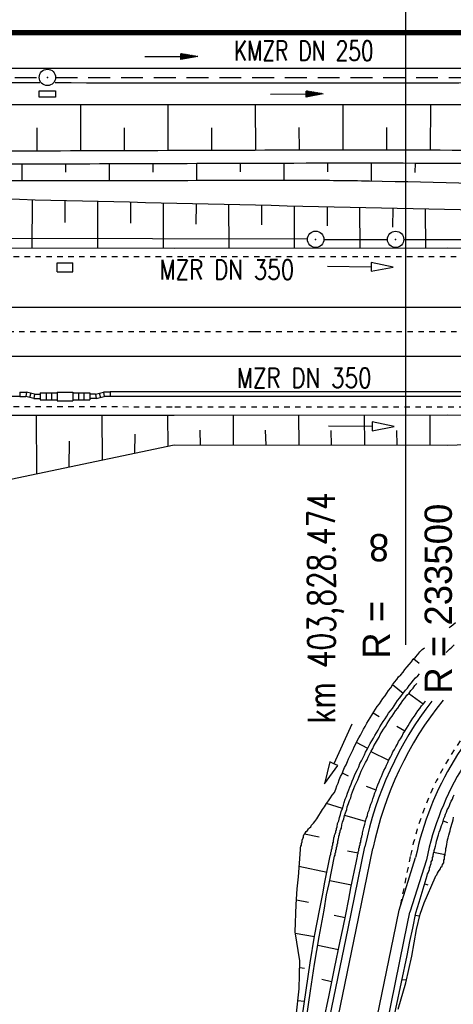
# Model space of a CAD drawing. Extents: x 0 to 1135, y 0 to 420.
# Tile 4 of 79: x 215 to 255, y 117 to 208. Entities that reach past the tile are written whole.
import ezdxf
from ezdxf.enums import TextEntityAlignment as Align

# ---------------------------------------------------------------- set-up
doc = ezdxf.new("R2010")
doc.units = 0
doc.header["$LTSCALE"] = 2
doc.header["$MEASUREMENT"] = 0
for name, pattern in [('ACAD_ISO03W100', [0.5, 0.25, -0.25]), ('ACAD_ISO10W100W', [0.5, 0.25, -0.25]), ('AUSGEZOGEN', [0]), ('GESTRICH-X2', [1.5, 1, -0.5])]:
    doc.linetypes.add(name, pattern=pattern)
doc.layers.get('0').update_dxf_attribs({"color": 8, "linetype": 'AUSGEZOGEN'})
for name, color, linetype in [('ACHSELEMENT', 8, 'AUSGEZOGEN'), ('Bahnachse', 7, 'CONTINUOUS'), ('BOESCHG', 8, 'AUSGEZOGEN'), ('Böschungen', 15, 'CONTINUOUS'), ('FBRTOP', 8, 'AUSGEZOGEN'), ('Gleisachse', 7, 'CONTINUOUS'), ('GRENZL-BAB', 7, 'AUSGEZOGEN'), ('GRENZP-BAB', 7, 'AUSGEZOGEN'), ('Kabelanlagen', 15, 'CONTINUOUS'), ('KANAL', 200, 'GESTRICH-X2'), ('MULDE', 8, 'AUSGEZOGEN'), ('PFEIL', 200, 'CONTINUOUS'), ('PFEILTOP', 8, 'AUSGEZOGEN'), ('SCHSYMBOL', 200, 'AUSGEZOGEN'), ('TEXTO', 200, 'CONTINUOUS'), ('Tiefenentwässerung', 15, 'CONTINUOUS'), ('WEG-BÖSCHUNGEN', 15, 'CONTINUOUS'), ('Wege', 15, 'CONTINUOUS')]:
    doc.layers.add(name, color=color, linetype=linetype)
doc.styles.add('ROMANS', font='romans.shx', dxfattribs={"width": 0.8})
doc.styles.add('UNIR-H', font='unir_h.shx', dxfattribs={"width": 0.8})

# ---------------------------------------------------------------- blocks, each defined once
blk = doc.blocks.new('*X41')
at = {"color": 0}
for p, q in [((770.548, 144.929), (770.659, 145.041)), ((770.561, 145.013), (770.65, 145.102)), ((770.573, 145.096), (770.64, 145.163)), ((770.586, 145.18), (770.631, 145.225)), ((770.599, 145.263), (770.622, 145.286)), ((770.369, 143.76), (770.791, 144.182)), ((770.382, 143.844), (770.781, 144.243)), ((770.394, 143.927), (770.772, 144.305)), ((770.407, 144.011), (770.762, 144.366)), ((770.42, 144.094), (770.753, 144.427)), ((770.433, 144.178), (770.744, 144.489)), ((770.446, 144.261), (770.734, 144.55)), ((770.458, 144.345), (770.725, 144.611)), ((770.471, 144.428), (770.716, 144.673)), ((770.484, 144.512), (770.706, 144.734)), ((770.497, 144.595), (770.697, 144.795)), ((770.509, 144.679), (770.687, 144.857)), ((770.522, 144.762), (770.678, 144.918)), ((770.535, 144.846), (770.669, 144.979)), ((770.177, 142.508), (770.931, 143.262)), ((770.19, 142.592), (770.922, 143.324)), ((770.203, 142.675), (770.913, 143.385)), ((770.215, 142.758), (770.903, 143.446)), ((770.228, 142.842), (770.894, 143.508)), ((770.241, 142.925), (770.884, 143.569)), ((770.254, 143.009), (770.875, 143.63)), ((770.267, 143.092), (770.866, 143.692)), ((770.279, 143.176), (770.856, 143.753)), ((770.292, 143.259), (770.847, 143.814)), ((770.305, 143.343), (770.838, 143.875)), ((770.318, 143.426), (770.828, 143.937)), ((770.331, 143.51), (770.819, 143.998)), ((770.343, 143.593), (770.809, 144.059)), ((770.356, 143.677), (770.8, 144.121)), ((769.985, 141.256), (771.072, 142.342)), ((769.998, 141.339), (771.063, 142.404)), ((770.011, 141.423), (771.053, 142.465)), ((770.024, 141.506), (771.044, 142.526)), ((770.037, 141.59), (771.035, 142.588)), ((770.049, 141.673), (771.025, 142.649)), ((770.062, 141.757), (771.016, 142.71)), ((770.075, 141.84), (771.006, 142.772)), ((770.088, 141.924), (770.997, 142.833)), ((770.1, 142.007), (770.988, 142.894)), ((770.113, 142.091), (770.978, 142.956)), ((770.126, 142.174), (770.969, 143.017)), ((770.139, 142.258), (770.96, 143.078)), ((770.152, 142.341), (770.95, 143.14)), ((770.164, 142.425), (770.941, 143.201)), ((769.794, 140.003), (771.213, 141.423)), ((769.807, 140.087), (771.204, 141.484)), ((769.819, 140.17), (771.194, 141.545)), ((769.832, 140.254), (771.185, 141.607)), ((769.845, 140.337), (771.175, 141.668)), ((769.858, 140.421), (771.166, 141.729)), ((769.87, 140.504), (771.157, 141.79)), ((769.883, 140.588), (771.147, 141.852)), ((769.896, 140.671), (771.138, 141.913)), ((769.909, 140.755), (771.129, 141.974)), ((769.922, 140.838), (771.119, 142.036)), ((769.934, 140.922), (771.11, 142.097)), ((769.947, 141.005), (771.1, 142.158)), ((769.96, 141.089), (771.091, 142.22)), ((769.973, 141.172), (771.082, 142.281)), ((769.615, 138.834), (771.344, 140.564)), ((769.628, 138.918), (771.335, 140.625)), ((769.64, 139.001), (771.326, 140.687)), ((769.653, 139.085), (771.316, 140.748)), ((769.666, 139.168), (771.307, 140.809)), ((769.679, 139.252), (771.297, 140.871)), ((769.692, 139.335), (771.288, 140.932)), ((769.704, 139.419), (771.279, 140.993)), ((769.717, 139.502), (771.269, 141.055)), ((769.73, 139.586), (771.26, 141.116)), ((769.743, 139.669), (771.251, 141.177)), ((769.755, 139.753), (771.241, 141.239)), ((769.768, 139.836), (771.232, 141.3)), ((769.781, 139.92), (771.222, 141.361)), ((769.423, 137.582), (771.485, 139.644)), ((769.436, 137.666), (771.476, 139.705)), ((769.449, 137.749), (771.466, 139.767)), ((769.462, 137.833), (771.457, 139.828)), ((769.474, 137.916), (771.448, 139.889)), ((769.487, 138), (771.438, 139.951)), ((769.5, 138.083), (771.429, 140.012)), ((769.513, 138.167), (771.419, 140.073)), ((769.525, 138.25), (771.41, 140.135)), ((769.538, 138.334), (771.401, 140.196)), ((769.551, 138.417), (771.391, 140.257)), ((769.564, 138.501), (771.382, 140.319)), ((769.577, 138.584), (771.373, 140.38)), ((769.589, 138.667), (771.363, 140.441)), ((769.602, 138.751), (771.354, 140.503)), ((769.232, 136.33), (771.626, 138.724)), ((769.244, 136.413), (771.617, 138.786)), ((769.257, 136.497), (771.607, 138.847)), ((769.27, 136.58), (771.598, 138.908)), ((769.283, 136.664), (771.588, 138.97)), ((769.295, 136.747), (771.579, 139.031)), ((769.308, 136.831), (771.57, 139.092)), ((769.321, 136.914), (771.56, 139.154)), ((769.334, 136.998), (771.551, 139.215)), ((769.347, 137.081), (771.542, 139.276)), ((769.359, 137.165), (771.532, 139.338)), ((769.372, 137.248), (771.523, 139.399)), ((769.385, 137.332), (771.513, 139.46)), ((769.398, 137.415), (771.504, 139.521)), ((769.41, 137.499), (771.495, 139.583)), ((769.116, 135.578), (771.71, 138.172)), ((769.129, 135.662), (771.701, 138.234)), ((769.142, 135.745), (771.692, 138.295)), ((769.155, 135.829), (771.682, 138.356)), ((769.158, 135.549), (771.72, 138.111)), ((769.168, 135.912), (771.673, 138.418)), ((769.18, 135.996), (771.664, 138.479)), ((769.193, 136.079), (771.654, 138.54)), ((769.206, 136.163), (771.645, 138.602)), ((769.219, 136.246), (771.635, 138.663)), ((769.229, 135.549), (771.729, 138.05)), ((769.299, 135.549), (771.739, 137.988)), ((769.37, 135.549), (771.748, 137.927)), ((769.441, 135.549), (771.757, 137.866)), ((769.511, 135.549), (771.767, 137.804)), ((769.582, 135.549), (771.776, 137.743)), ((769.653, 135.549), (771.786, 137.682)), ((769.724, 135.549), (771.795, 137.62)), ((769.794, 135.549), (771.804, 137.559)), ((769.865, 135.549), (771.814, 137.498)), ((769.936, 135.549), (771.823, 137.436)), ((770.006, 135.549), (771.832, 137.375)), ((770.077, 135.549), (771.842, 137.314)), ((770.148, 135.549), (771.851, 137.252)), ((770.218, 135.549), (771.861, 137.191)), ((770.289, 135.549), (771.87, 137.13)), ((770.36, 135.549), (771.879, 137.069)), ((770.431, 135.549), (771.889, 137.007)), ((770.501, 135.549), (771.898, 136.946)), ((770.572, 135.549), (771.908, 136.885)), ((770.643, 135.549), (771.917, 136.823)), ((770.713, 135.549), (771.926, 136.762)), ((770.784, 135.549), (771.936, 136.701)), ((770.855, 135.549), (771.945, 136.639)), ((770.926, 135.549), (771.955, 136.578)), ((770.996, 135.549), (771.964, 136.517)), ((771.067, 135.549), (771.973, 136.455)), ((771.138, 135.549), (771.983, 136.394)), ((771.208, 135.549), (771.992, 136.333)), ((771.279, 135.549), (772.001, 136.271)), ((771.35, 135.549), (772.011, 136.21)), ((771.421, 135.549), (772.02, 136.149)), ((771.491, 135.549), (772.03, 136.087)), ((771.562, 135.549), (772.039, 136.026)), ((771.633, 135.549), (772.048, 135.965)), ((771.703, 135.549), (772.058, 135.903)), ((771.774, 135.549), (772.067, 135.842)), ((771.845, 135.549), (772.077, 135.781)), ((771.916, 135.549), (772.086, 135.719)), ((771.986, 135.549), (772.095, 135.658)), ((772.057, 135.549), (772.105, 135.597))]:
    blk.add_line(p, q, dxfattribs=at)
blk = doc.blocks.new('ELPFEIL')
for p, q in [((0, 0), (-1.5, -9.8)), ((0, 0), (0, -70)), ((1.5, -9.8), (0, 0)), ((-1.5, -9.8), (1.5, -9.8))]:
    blk.add_line(p, q)
blk.add_blockref('*X41', (-770.612, -145.349))
blk = doc.blocks.new('GST')
at = {"color": 0}
blk.add_circle((0, 0), 0.75, dxfattribs=at)
blk.add_point((0, 0), dxfattribs=at)
blk = doc.blocks.new('17')
blk.add_lwpolyline([(-0.755, -1.218), (0.748, -1.218), (0.748, -1.801), (-0.755, -1.801)], close=True)
blk.add_blockref('GST', (0, 0))
blk = doc.blocks.new('PFEIL2')
at = {"color": 0}
for p, q in [((0.88, 0.002), (-2.401, -0.012)), ((0.881, -0.271), (0.879, 0.276)), ((0.879, 0.276), (2.429, 0.009)), ((0.911, 0.27), (0.879, 0.265)), ((0.965, 0.261), (0.879, 0.246)), ((1.019, 0.252), (0.879, 0.228)), ((1.073, 0.242), (0.879, 0.209)), ((1.127, 0.233), (0.879, 0.191)), ((1.181, 0.224), (0.879, 0.172)), ((1.235, 0.214), (0.879, 0.154)), ((1.289, 0.205), (0.879, 0.135)), ((1.343, 0.196), (0.879, 0.117)), ((1.397, 0.187), (0.879, 0.098)), ((1.451, 0.177), (0.879, 0.08)), ((1.505, 0.168), (0.879, 0.061)), ((1.559, 0.159), (0.88, 0.043)), ((1.613, 0.149), (0.88, 0.024)), ((1.668, 0.14), (0.88, 0.006)), ((1.722, 0.131), (0.88, -0.013)), ((1.776, 0.121), (0.88, -0.031)), ((1.83, 0.112), (0.88, -0.05)), ((1.884, 0.103), (0.88, -0.068)), ((1.938, 0.094), (0.88, -0.087)), ((1.992, 0.084), (0.88, -0.105)), ((2.046, 0.075), (0.88, -0.124)), ((2.1, 0.066), (0.88, -0.142)), ((2.154, 0.056), (0.88, -0.161)), ((2.208, 0.047), (0.88, -0.179)), ((2.262, 0.038), (0.881, -0.198)), ((2.316, 0.029), (0.881, -0.216)), ((2.37, 0.019), (0.881, -0.235)), ((2.424, 0.01), (0.881, -0.253)), ((2.429, 0.009), (0.881, -0.271))]:
    blk.add_line(p, q, dxfattribs=at)

msp = doc.modelspace()

# ---------------------------------------------------------------- linework, layer by layer
at = {"layer": 'Bahnachse', "linetype": 'ACAD_ISO10W100W'}
for points in [[(158.11, 179.041), (237.229, 179.027)], [(236.645, 179.029), (256.112, 179.025)]]:
    msp.add_lwpolyline(points, dxfattribs=at)
at = {"layer": 'BOESCHG'}
for p, q in [((220.712, 199.773), (220.727, 195.556)), ((228.713, 199.77), (228.727, 195.584)), ((236.713, 199.769), (236.727, 195.611)), ((244.724, 199.77), (244.727, 195.632)), ((252.744, 199.772), (252.727, 195.618)), ((216.72, 197.659), (216.727, 195.543)), ((224.72, 197.671), (224.727, 195.57)), ((232.72, 197.683), (232.727, 195.597)), ((240.72, 197.697), (240.727, 195.625)), ((248.73, 197.7), (248.727, 195.63)), ((215.342, 194.34), (215.347, 192.855)), ((219.342, 194.354), (219.345, 193.606)), ((223.342, 194.367), (223.347, 192.862)), ((227.342, 194.381), (227.345, 193.623)), ((231.342, 194.395), (231.347, 192.869)), ((235.342, 194.408), (235.345, 193.64)), ((239.342, 194.422), (239.347, 192.875)), ((243.342, 194.433), (243.343, 193.652)), ((247.342, 194.434), (247.34, 192.818)), ((251.342, 194.425), (251.339, 193.58))]:
    msp.add_line(p, q, dxfattribs=at)
for points in [[(337.118, 194.182, -0.000577), (296.166, 194.213, -0.00252), (287.129, 194.276, -0.003203), (280.02, 194.407, -0.029061), (274.069, 194.901, 0.028419), (267.984, 195.414, 0.00495), (258.099, 195.587, 0.002744), (240.26, 195.624, 0.000002), (211.79, 195.527, 0.000005), (200.503, 195.488, 0.000082), (155.009, 195.324, -0.001423), (152.375, 195.321, -0.000782), (148.742, 195.334, 0.000063), (103.485, 195.557, 0.000001)], [(278.52, 193.263, -0.022028), (274.011, 193.702, 0.028424), (267.93, 194.215, 0.004944), (258.055, 194.387, 0.002744), (240.258, 194.424, 0.000002), (211.808, 194.327, 0.000005), (200.507, 194.288, 0.000082), (155.009, 194.124, -0.001423), (152.374, 194.121, -0.000782), (148.741, 194.134, 0.000035), (123.343, 194.26, 0)]]:
    msp.add_lwpolyline(points, format="xyb", dxfattribs=at)
at = {"layer": 'BOESCHG', "flags": 128}
for points in [[(123.334, 192.443, -0.001127), (144.946, 192.754, -0.002847), (153.506, 192.809, -0.000002), (191.408, 192.837, 0.000009), (199.527, 192.843, 0.00002), (214.822, 192.855, -0.000011), (241.316, 192.877, -0.005146), (247.182, 192.821, -0.001617), (265.847, 192.391, -0.040919), (269.167, 192.031, -0.014507), (278.346, 189.99)], [(278.346, 189.99, -0.001061), (262.535, 190.045, -0.00402), (258.363, 190.102, -0.000782), (212.251, 191.174, 0.002811), (199.424, 191.42, 0.001705), (190.913, 191.507, -0.000389), (153.613, 191.788, -0.00333), (144.859, 191.919, -0.001354), (123.334, 192.443)]]:
    msp.add_lwpolyline(points, format="xyb", dxfattribs=at)
at = {"layer": 'Böschungen', "linetype": 'Continuous'}
for p, q in [((216.307, 191.074), (216.268, 186.658)), ((219.306, 191.001), (219.288, 189.004))]:
    msp.add_line(p, q, dxfattribs=at)
for points in [[(222.318, 186.684), (222.309, 190.928)], [(225.305, 190.856), (225.288, 188.958)], [(228.318, 186.681), (228.308, 190.784)], [(231.304, 190.714), (231.288, 188.855)], [(234.319, 186.678), (234.307, 190.643)], [(237.303, 190.574), (237.287, 188.802)], [(240.319, 186.675), (240.306, 190.505)], [(243.302, 190.436), (243.287, 188.699)], [(246.319, 186.673), (246.304, 190.368)], [(249.301, 190.301), (249.286, 188.597)], [(252.319, 186.67), (252.303, 190.235)], [(25, 186.683), (29.311, 186.68), (54.312, 186.71), (79.313, 186.69), (104.314, 186.671), (129.315, 186.701), (154.316, 186.681), (179.317, 186.712), (204.318, 186.692), (229.318, 186.672), (254.32, 186.702), (269.32, 186.671), (274.32, 186.677), (279.32, 186.683), (304.321, 186.663), (315.322, 186.666), (319.322, 186.681), (329.322, 186.693), (354.323, 186.674), (364.324, 186.686), (369.321, 186.675)], [(25, 171.382), (29.326, 171.379), (54.327, 171.409), (79.278, 171.39), (104.279, 171.37), (129.28, 171.401), (154.281, 171.381), (179.282, 171.411), (204.283, 171.392), (229.284, 171.372), (254.285, 171.402), (269.285, 171.37), (274.286, 171.376), (279.286, 171.382), (304.287, 171.363), (315.287, 171.366), (318.192, 171.377)], [(216.684, 171.383), (216.686, 166.032)], [(222.684, 171.38), (222.698, 167.28)], [(228.684, 171.377), (228.709, 168.527)], [(234.684, 171.374), (234.71, 168.674)], [(240.684, 171.372), (240.711, 168.671)], [(246.685, 171.369), (246.71, 168.619)], [(252.685, 171.366), (252.711, 168.616)], [(25, 165.067), (29.324, 165.479), (54.29, 167.159), (79.297, 167.84), (104.301, 168.22), (129.305, 168.5), (154.303, 168.131), (179.302, 167.961), (204.313, 163.441), (229.31, 168.672), (254.311, 168.652), (269.316, 169.17), (274.316, 169.126), (279.318, 169.332), (304.323, 169.812), (315.28, 170.566), (318.381, 170.771)], [(225.703, 167.903), (225.719, 169.653)], [(231.71, 168.65), (231.672, 170.001)], [(237.71, 168.648), (237.672, 169.998)], [(243.71, 168.645), (243.672, 169.995)], [(249.711, 168.642), (249.673, 169.993)], [(219.692, 166.656), (219.713, 169.006)]]:
    msp.add_lwpolyline(points, dxfattribs=at)
at = {"layer": 'FBRTOP', "const_width": 0.5}
for points in [[(73.182, 218.371), (97.007, 218.371), (147.007, 218.371, -0.000013), (159.506, 218.371, 0.000005), (172.006, 218.371, 0.000002), (185.995, 218.371, 0.000002), (197.006, 218.371, 0.000005), (209.506, 218.371, -0.000006), (222.006, 218.371, -0.000002), (236.976, 218.371, -0.000002), (247.006, 218.371), (250.479, 218.371, -0.000002), (263.664, 218.37, -0.000003), (272.005, 218.37, -0.000033), (277.691, 218.37, -0.00001), (297.005, 218.366, -0.000009), (311.07, 218.363, -0.000011), (322.005, 218.36, -0.00004), (334.505, 218.355, 0.000056)], [(73.19, 222.371), (97.007, 222.371), (147.007, 222.371, -0.000013), (159.506, 222.371, 0.000005), (172.006, 222.371, 0.000002), (185.995, 222.371, 0.000002), (197.006, 222.371, 0.000005), (209.506, 222.371, -0.000006), (222.006, 222.371, -0.000002), (236.976, 222.371, -0.000003), (247.006, 222.371), (250.479, 222.371, -0.000002), (263.664, 222.37, -0.000002), (272.005, 222.37, -0.000033), (277.692, 222.37, -0.00001), (297.005, 222.366, -0.000009), (311.07, 222.363, -0.000011), (322.006, 222.36, -0.00004), (334.506, 222.355, 0.000056)], [(355.78, 222.348, -0.00001), (372.005, 222.341, -0.000005), (384.506, 222.336, 0.000013), (397.006, 222.33, 0.000004), (409.506, 222.325, -0.000007), (422.006, 222.32, -0.000002), (434.506, 222.314, 0.000003), (447.005, 222.309)], [(355.779, 218.348, -0.00001), (372.004, 218.341, -0.000005), (384.504, 218.336, 0.000013), (397.004, 218.33, 0.000004), (409.504, 218.325, -0.000007), (422.005, 218.32, -0.000002), (434.504, 218.314, 0.000003), (447.004, 218.309)]]:
    msp.add_lwpolyline(points, format="xyb", dxfattribs=at)
msp.add_lwpolyline([(25, 206.371), (47.007, 206.371), (97.007, 206.371), (147.007, 206.371), (172.005, 206.371), (197.006, 206.371), (222.006, 206.371), (247.006, 206.371), (250.479, 206.371), (272.005, 206.37), (297.003, 206.366), (322.002, 206.36), (347.001, 206.351), (350.471, 206.35), (371.999, 206.341), (396.998, 206.33), (421.999, 206.32), (446.999, 206.309), (496.998, 206.287), (621.999, 206.234)], dxfattribs=at)
at = {"layer": 'FBRTOP'}
msp.add_lwpolyline([(25, 203.121), (47.007, 203.121), (97.007, 203.121), (147.007, 203.121), (172.005, 203.121), (197.006, 203.121), (222.006, 203.121), (247.006, 203.121), (250.479, 203.121), (272.005, 203.12), (297.002, 203.116), (322.001, 203.11), (347, 203.101), (350.47, 203.1), (371.998, 203.091), (396.997, 203.08), (421.998, 203.07), (446.997, 203.059), (461.466, 203.053)], dxfattribs=at)
at = {"layer": 'Gleisachse', "linetype": 'Continuous'}
for p, q in [((25, 181.269), (369.305, 181.249)), ((369.305, 176.749), (25, 176.769))]:
    msp.add_line(p, q, dxfattribs=at)
at = {"layer": 'GRENZL-BAB'}
for p, q in [((241.496, 187.472), (209.306, 187.565)), ((242.996, 187.47), (248.816, 187.468)), ((250.316, 187.467), (281.416, 187.438))]:
    msp.add_line(p, q, dxfattribs=at)
at = {"layer": 'Kabelanlagen', "linetype": 'Continuous'}
for p, q in [((218.58, 184.508), (218.58, 185.308)), ((218.58, 185.308), (220.03, 185.308)), ((220.03, 184.508), (220.03, 185.308)), ((218.58, 184.508), (220.03, 184.508)), ((215.161, 173.108), (25, 173.119)), ((215.161, 173.503), (215.161, 173.103)), ((215.161, 173.503), (215.77, 173.503)), ((215.161, 173.103), (215.717, 173.103)), ((215.77, 173.503), (215.717, 173.103)), ((216.464, 172.903), (215.717, 173.103)), ((216.516, 173.303), (215.77, 173.503)), ((216.169, 173.397), (216.065, 173.01)), ((216.516, 173.303), (216.464, 172.903)), ((216.516, 173.303), (217.021, 173.303)), ((217.021, 173.428), (218.581, 173.429)), ((217.021, 173.428), (217.021, 172.778)), ((217.581, 173.428), (217.581, 172.778)), ((218.081, 173.428), (218.081, 172.778)), ((218.581, 173.504), (218.581, 172.704)), ((218.581, 173.504), (220.031, 173.504)), ((220.031, 173.504), (220.031, 172.704)), ((220.031, 173.429), (221.591, 173.429)), ((220.531, 173.429), (220.531, 172.779)), ((221.031, 173.429), (221.031, 172.779)), ((221.591, 173.429), (221.591, 172.779)), ((222.095, 173.304), (221.591, 173.304)), ((222.095, 173.304), (222.841, 173.504)), ((222.095, 173.304), (222.147, 172.904)), ((222.147, 172.904), (222.894, 173.104)), ((222.442, 173.397), (222.546, 173.011)), ((223.45, 173.504), (222.841, 173.504)), ((222.841, 173.504), (222.894, 173.104)), ((223.45, 173.104), (222.894, 173.104)), ((354.161, 173.5), (223.45, 173.508)), ((223.45, 173.503), (223.45, 173.103)), ((354.161, 173.1), (223.45, 173.108)), ((216.464, 172.903), (217.021, 172.903)), ((217.021, 172.778), (218.581, 172.779)), ((218.581, 172.704), (220.031, 172.704)), ((220.031, 172.779), (221.591, 172.779)), ((222.147, 172.904), (221.591, 172.904))]:
    msp.add_line(p, q, dxfattribs=at)
at = {"layer": 'KANAL'}
for p, q in [((166.707, 202.334), (216.945, 202.274)), ((218.441, 202.282), (263.885, 202.291))]:
    msp.add_line(p, q, dxfattribs=at)
at = {"layer": 'MULDE'}
for points in [[(216.997, 201.775, -0.000016), (166.948, 201.8, 0), (166.701, 201.8, 0.00001)], [(263.874, 201.777, -0.000273), (218.446, 201.774, 0), (218.413, 201.774, 0)], [(460.233, 199.648, 0.000151), (444.561, 199.698, 0.000622), (440.753, 199.704, 0.000012), (385.739, 199.721, -0.000116), (379.914, 199.724, -0.000115), (341.837, 199.762, 0.000171), (316.221, 199.785, 0.000322), (267.334, 199.779, -0.000293), (218.446, 199.774, -0.000016), (166.947, 199.8, 0.000005), (115.448, 199.827, 0.000002), (103.455, 199.833, 0.000015)]]:
    msp.add_lwpolyline(points, format="xyb", dxfattribs=at)
at = {"layer": 'Tiefenentwässerung', "linetype": 'ACAD_ISO03W100'}
msp.add_line((204.605, 185.89), (278.888, 185.885), dxfattribs=at)
at = {"layer": 'Tiefenentwässerung', "linetype": 'Continuous'}
for points in [[(243.326, 185.013), (247.326, 184.964), (247.321, 184.564), (249.326, 184.94), (247.331, 185.364), (247.326, 184.964)], [(243.419, 170.413), (247.419, 170.364), (247.414, 169.964), (249.418, 170.34), (247.423, 170.764), (247.419, 170.364)]]:
    msp.add_lwpolyline(points, dxfattribs=at)
at = {"layer": 'Tiefenentwässerung', "linetype": 'ACAD_ISO03W100'}
msp.add_lwpolyline([(204.605, 172.173), (229.371, 172.161), (254.378, 172.149), (279.086, 172.136)], dxfattribs=at)
at = {"layer": 'WEG-BÖSCHUNGEN', "linetype": 'Continuous'}
for points in [[(254.481, 151.974), (254.552, 152.025), (254.807, 152.218), (255.061, 152.412)], [(240.476, 116.408), (240.737, 118.903), (240.799, 121.452), (240.364, 124.113), (240.476, 126.611), (240.561, 128.06), (240.688, 129.157), (240.849, 131.654), (240.853, 131.804), (240.906, 131.952), (240.959, 132.051), (240.962, 132.201), (241.016, 132.35), (241.02, 132.5), (241.073, 132.649), (241.126, 132.747), (241.13, 132.897), (241.183, 133.046), (241.286, 133.144), (241.389, 133.291), (241.492, 133.389), (241.595, 133.536), (241.698, 133.634), (241.8, 133.731), (241.854, 133.88), (241.956, 133.977), (242.059, 134.075), (242.162, 134.222), (242.368, 134.467), (242.526, 134.764), (242.682, 135.01), (242.889, 135.305), (243.045, 135.551), (243.252, 135.846), (243.408, 136.092), (243.616, 136.387), (243.772, 136.634), (243.978, 136.879), (244.085, 137.176), (244.192, 137.474), (244.299, 137.721), (244.406, 138.019), (244.513, 138.316), (244.669, 138.562), (244.777, 138.86), (244.884, 139.157), (245.04, 139.404), (245.147, 139.701), (245.253, 139.948), (245.411, 140.245), (245.517, 140.492), (245.674, 140.788), (245.78, 141.036), (245.937, 141.332), (246.043, 141.58), (246.201, 141.876), (246.357, 142.122), (246.514, 142.418), (246.62, 142.666), (246.776, 142.912), (246.934, 143.208), (247.09, 143.455), (247.246, 143.701), (247.402, 143.947), (247.559, 144.243), (247.715, 144.49), (247.871, 144.736), (248.077, 144.981), (248.233, 145.227), (248.39, 145.473), (248.596, 145.718), (248.752, 145.965), (248.908, 146.211), (249.114, 146.456), (249.27, 146.702), (249.476, 146.947), (249.682, 147.192), (249.838, 147.439), (250.043, 147.634), (250.249, 147.879), (250.405, 148.125), (250.611, 148.37), (250.816, 148.565), (251.022, 148.81), (251.178, 149.056), (251.383, 149.251), (251.589, 149.496), (251.795, 149.741), (252, 149.936), (252.208, 150.094)], [(254.191, 149.679), (254.297, 149.78), (254.502, 149.975), (254.706, 150.17), (254.911, 150.365)], [(251.229, 149.105), (251.719, 148.693)], [(241.023, 116.295), (241.384, 118.787), (241.745, 121.279), (242.155, 123.719), (242.616, 126.209), (242.9, 127.602), (243.076, 128.648), (243.586, 131.087), (243.64, 131.235), (243.643, 131.385), (243.696, 131.484), (243.699, 131.634), (243.753, 131.783), (243.757, 131.933), (243.81, 132.081), (243.814, 132.231), (243.866, 132.33), (243.87, 132.48), (243.924, 132.629), (243.926, 132.729), (243.98, 132.878), (243.982, 132.977), (244.035, 133.076), (244.088, 133.225), (244.091, 133.325), (244.145, 133.474), (244.147, 133.574), (244.201, 133.722), (244.258, 134.021), (244.364, 134.269), (244.421, 134.567), (244.529, 134.865), (244.585, 135.113), (244.692, 135.411), (244.799, 135.708), (244.856, 135.957), (244.963, 136.255), (245.069, 136.502), (245.176, 136.799), (245.284, 137.097), (245.39, 137.344), (245.497, 137.642), (245.603, 137.889), (245.71, 138.187), (245.816, 138.434), (245.923, 138.682), (246.08, 138.978), (246.186, 139.225), (246.293, 139.523), (246.449, 139.769), (246.555, 140.017), (246.713, 140.313), (246.819, 140.56), (246.975, 140.807), (247.081, 141.054), (247.238, 141.35), (247.394, 141.597), (247.55, 141.843), (247.656, 142.09), (247.813, 142.337), (247.969, 142.583), (248.126, 142.879), (248.282, 143.125), (248.438, 143.372), (248.594, 143.618), (248.75, 143.864), (248.906, 144.11), (249.061, 144.307), (249.267, 144.552), (249.423, 144.798), (249.579, 145.044), (249.735, 145.29), (249.941, 145.535), (250.096, 145.732), (250.302, 145.977), (250.458, 146.223), (250.663, 146.418), (250.819, 146.664), (251.025, 146.909), (251.18, 147.106), (251.386, 147.351), (251.591, 147.546), (251.736, 147.718)], [(241.422, 116.235), (241.783, 118.727), (242.143, 121.169), (242.554, 123.66), (243.014, 126.099), (243.248, 127.494), (243.474, 128.539), (243.985, 131.027), (244.037, 131.126), (244.041, 131.276), (244.094, 131.424), (244.098, 131.574), (244.152, 131.723), (244.154, 131.823), (244.208, 131.972), (244.211, 132.122), (244.265, 132.27), (244.269, 132.42), (244.321, 132.519), (244.325, 132.669), (244.377, 132.768), (244.38, 132.868), (244.433, 133.016), (244.436, 133.116), (244.49, 133.265), (244.492, 133.365), (244.546, 133.514), (244.598, 133.613), (244.655, 133.911), (244.712, 134.16), (244.819, 134.457), (244.876, 134.756), (244.982, 135.004), (245.09, 135.301), (245.146, 135.55), (245.253, 135.847), (245.36, 136.145), (245.466, 136.392), (245.524, 136.691), (245.63, 136.938), (245.737, 137.236), (245.843, 137.483), (245.949, 137.731), (246.107, 138.027), (246.213, 138.275), (246.32, 138.572), (246.426, 138.819), (246.532, 139.067), (246.689, 139.363), (246.796, 139.611), (246.952, 139.857), (247.058, 140.104), (247.215, 140.401), (247.321, 140.648), (247.477, 140.894), (247.583, 141.142), (247.739, 141.388), (247.897, 141.684), (248.053, 141.931), (248.159, 142.178), (248.315, 142.424), (248.471, 142.671), (248.627, 142.917), (248.783, 143.163), (248.939, 143.409), (249.095, 143.656), (249.25, 143.852), (249.406, 144.098), (249.562, 144.344), (249.768, 144.589), (249.924, 144.836), (250.079, 145.032), (250.235, 145.278), (250.441, 145.523), (250.597, 145.769), (250.802, 145.964), (250.958, 146.211), (251.163, 146.406), (251.319, 146.652), (251.508, 146.831)], [(250.251, 145.928), (249.27, 146.702)], [(244.755, 124.508), (245.005, 125.7), (245.289, 127.094), (245.464, 128.14), (245.974, 130.578), (246.028, 130.727), (246.032, 130.877), (246.085, 131.025), (246.089, 131.175), (246.141, 131.274), (246.145, 131.424), (246.199, 131.573), (246.202, 131.723), (246.256, 131.872), (246.258, 131.971), (246.312, 132.12), (246.315, 132.22), (246.367, 132.319), (246.371, 132.469), (246.423, 132.568), (246.426, 132.668), (246.479, 132.816), (246.482, 132.916), (246.534, 133.015), (246.538, 133.165), (246.594, 133.414), (246.65, 133.662), (246.757, 133.96), (246.813, 134.209), (246.869, 134.457), (246.977, 134.755), (247.033, 135.003), (247.139, 135.251), (247.195, 135.5), (247.302, 135.797), (247.408, 136.045), (247.465, 136.293), (247.571, 136.541), (247.678, 136.838), (247.784, 137.086), (247.84, 137.334), (247.946, 137.582), (248.052, 137.829), (248.158, 138.077), (248.265, 138.324), (248.371, 138.572), (248.478, 138.869), (248.634, 139.115), (248.74, 139.363), (248.846, 139.61), (248.952, 139.858), (249.108, 140.104), (249.214, 140.352), (249.321, 140.599), (249.475, 140.795), (249.581, 141.043), (249.738, 141.289), (249.844, 141.537), (250, 141.783), (250.156, 142.029), (250.262, 142.277), (250.417, 142.473), (250.573, 142.719), (250.729, 142.965), (250.834, 143.163), (250.99, 143.409), (251.146, 143.655), (251.301, 143.852), (251.457, 144.098), (251.613, 144.344), (251.768, 144.54), (251.924, 144.787), (252.129, 144.982), (252.285, 145.228), (252.285, 145.228)], [(252.077, 144.933), (250.751, 145.916)], [(247.507, 144.145), (248.049, 143.831)], [(245.571, 143.123), (243.9, 139.489), (243.536, 139.656), (243.064, 137.672), (244.263, 139.322), (243.9, 139.489)], [(250.417, 142.473), (249.677, 142.891)], [(247.027, 140.905), (245.99, 141.431)], [(248.951, 139.808), (247.32, 140.598)], [(244.672, 138.662), (245.215, 138.399)], [(247.784, 137.086), (246.892, 137.408)], [(250.877, 123.241), (251.126, 124.45), (251.41, 125.844), (251.734, 126.836), (252.444, 129.269), (252.498, 129.418), (252.55, 129.517), (252.604, 129.665), (252.658, 129.814), (252.661, 129.964), (252.714, 130.063), (252.767, 130.212), (252.821, 130.36), (252.825, 130.51), (252.877, 130.609), (252.929, 130.708), (252.932, 130.808), (252.934, 130.908), (252.987, 131.007), (252.989, 131.107), (252.99, 131.156), (253.043, 131.255), (253.045, 131.355), (253.098, 131.454), (253.1, 131.554), (253.155, 131.753), (253.21, 131.951), (253.266, 132.2), (253.321, 132.399), (253.376, 132.597), (253.431, 132.796), (253.486, 132.995), (253.542, 133.244), (253.647, 133.441), (253.701, 133.64), (253.756, 133.839), (253.861, 134.036), (253.916, 134.235), (253.972, 134.483), (254.077, 134.681), (254.132, 134.88), (254.237, 135.077), (254.292, 135.276), (254.397, 135.473), (254.501, 135.671), (254.556, 135.87), (254.661, 136.067), (254.766, 136.265), (254.821, 136.463), (254.926, 136.661)], [(244.692, 135.411), (243.252, 135.846)], [(246.813, 134.209), (244.926, 134.755)], [(249.794, 117.03), (250.504, 119.464), (251.063, 121.901), (251.473, 124.342), (251.807, 125.734), (252.183, 126.775), (253.19, 129.101), (253.244, 129.25), (253.346, 129.347), (253.4, 129.496), (253.504, 129.643), (253.556, 129.742), (253.66, 129.89), (253.713, 130.038), (253.816, 130.136), (253.869, 130.285), (253.973, 130.432), (253.974, 130.482), (253.977, 130.582), (253.979, 130.682), (254.032, 130.781), (254.033, 130.831), (254.035, 130.931), (254.038, 131.031), (254.09, 131.13), (254.093, 131.23), (254.094, 131.28), (254.15, 131.528), (254.155, 131.728), (254.21, 131.927), (254.265, 132.126), (254.269, 132.326), (254.324, 132.524), (254.379, 132.723), (254.435, 132.972), (254.49, 133.17), (254.545, 133.369), (254.6, 133.568), (254.655, 133.767), (254.71, 133.965), (254.765, 134.164), (254.819, 134.363), (254.876, 134.611)], [(253.917, 134.285), (254.314, 134.125)], [(241.234, 133.095), (242.578, 132.812)], [(246.143, 131.324), (245.147, 131.499)], [(253.047, 131.405), (254.091, 131.18)], [(243.298, 129.543), (240.711, 130.107)], [(245.521, 128.388), (243.53, 128.787)], [(252.226, 128.524), (252.523, 128.417)], [(240.487, 127.061), (241.581, 126.834)], [(244.947, 125.402), (243.952, 125.626)], [(251.355, 125.645), (251.754, 125.585)], [(236.851, 86.329), (236.894, 86.537), (237.403, 88.975), (237.913, 91.414), (238.423, 93.852), (238.933, 96.29), (239.444, 98.778), (239.954, 101.217), (240.464, 103.655), (240.923, 106.094), (241.433, 108.533), (241.944, 111.021), (242.454, 113.459), (242.964, 115.897), (243.474, 118.336), (243.984, 120.774), (244.495, 123.262), (244.755, 124.508)], [(242.154, 123.669), (240.361, 123.963)], [(244.325, 122.466), (242.434, 122.862)], [(242.977, 85.06), (243.014, 85.237), (243.525, 87.725), (244.035, 90.163), (244.544, 92.602), (245.054, 95.04), (245.564, 97.478), (246.075, 99.966), (246.535, 102.406), (247.045, 104.844), (247.555, 107.282), (248.064, 109.721), (248.575, 112.209), (249.085, 114.647), (249.595, 117.085), (250.105, 119.524), (250.615, 121.962), (250.877, 123.241)], [(240.785, 120.852), (241.233, 120.791)], [(243.703, 119.53), (242.808, 119.752)], [(250.161, 119.772), (250.56, 119.713)], [(241.209, 117.741), (240.61, 117.805)]]:
    msp.add_lwpolyline(points, dxfattribs=at)
at = {"layer": 'Wege', "linetype": 'Continuous'}
for p, q in [((245.21, 124.414), (246.751, 131.886)), ((245.951, 124.293), (247.485, 131.734)), ((249.9, 126.115), (251.4, 130.911)), ((252.379, 130.709), (250.88, 125.913)), ((249.378, 123.581), (249.9, 126.115)), ((250.357, 123.378), (250.88, 125.913)), ((237.339, 86.228), (245.21, 124.414)), ((238.073, 86.076), (245.951, 124.293)), ((241.5, 85.366), (249.378, 123.581)), ((242.479, 85.163), (250.357, 123.378))]:
    msp.add_line(p, q, dxfattribs=at)
at = {"layer": 'Wege', "linetype": 'ACAD_ISO03W100'}
msp.add_line((250.91, 131.012), (249.9, 126.115), dxfattribs=at)
msp.add_arc((278.581, 125.324), 28.25, 128.63054, 168.38344, dxfattribs=at)
at = {"layer": 'Wege', "linetype": 'Continuous'}
for radius, start, end in [(27.75, 128.58149, 168.38409), (26.75, 128.47788, 168.38546), (32.5, 142.24378, 168.35208), (31.75, 140.97655, 168.35208)]:
    msp.add_arc((278.581, 125.324), radius, start, end, dxfattribs=at)

# ---------------------------------------------------------------- block references
at = {"layer": 'ACHSELEMENT', "rotation": 0.002403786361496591}
msp.add_blockref('ELPFEIL', (250.479, 220.371), dxfattribs=at)
at = {"layer": 'GRENZP-BAB'}
for p in [(242.246, 187.47), (249.566, 187.468)]:
    msp.add_blockref('GST', p, dxfattribs=at)
at = {"layer": 'PFEIL', "rotation": 359.9941354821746}
msp.add_blockref('PFEIL2', (229.023, 204.18), dxfattribs=at)
at = {"layer": 'PFEILTOP', "rotation": 0.4883726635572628}
msp.add_blockref('PFEIL2', (240.509, 200.751), dxfattribs=at)
at = {"layer": 'SCHSYMBOL', "rotation": 3.548496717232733e-05}
msp.add_blockref('17', (217.699, 202.284), dxfattribs=at)

# ---------------------------------------------------------------- texts
at = {"layer": 'ACHSELEMENT', "style": 'UNIR-H'}
for s, rotation, p in [('R = 233500', 90.02808, (254.724, 145.909)), ('8', 180.02808, (248.967, 160.51)), ('R = ', 90.02808, (249.039, 149.097))]:
    msp.add_text(s, height=2.5, rotation=rotation, dxfattribs=at).set_placement(p)
at = {"layer": 'ACHSELEMENT', "style": 'ROMANS', "width": 0.75}
msp.add_text('km 403,828.474', height=2.5, rotation=90.02808, dxfattribs=at).set_placement((244.024, 143.192))
at = {"layer": 'TEXTO', "style": 'ROMANS', "width": 0.75}
msp.add_text('KMZR DN 250', height=1.8, rotation=359.99414, dxfattribs=at).set_placement((241.153, 203.821), align=Align.CENTER)
at = {"layer": 'Tiefenentwässerung', "linetype": 'Continuous', "style": 'ROMANS', "width": 0.8}
for oblique, p in [(360, (227.943, 183.8)), (0, (235.025, 173.9))]:
    msp.add_text('MZR DN 350', height=1.8, rotation=359.99653, dxfattribs=dict(at, oblique=oblique)).set_placement(p)

doc.saveas('drawing.dxf')
